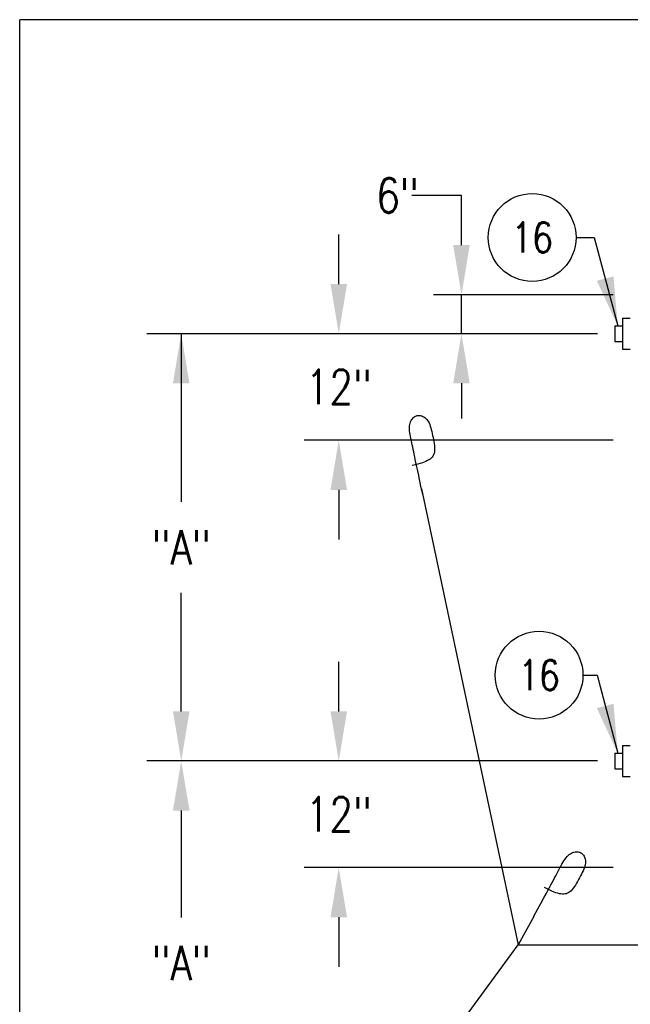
# Model space of a CAD drawing. Extents: x 0 to 7.1, y 0 to 9.85.
# Tile 3 of 6: x 0 to 2.21, y 6.28 to 9.85. Entities that reach past the tile are written whole.
import ezdxf
from ezdxf.enums import TextEntityAlignment as Align

# ---------------------------------------------------------------- set-up
doc = ezdxf.new("R2010")
doc.units = 0
doc.header["$MEASUREMENT"] = 0
doc.layers.get('0').update_dxf_attribs({"color": 2, "linetype": 'CONTINUOUS'})
doc.layers.add('E-DETL', color=2, linetype='CONTINUOUS')
doc.layers.add('E-DETL-TEXT', color=3, linetype='CONTINUOUS')
doc.styles.add('ROMANS', font='ROMANS.SHX', dxfattribs={"width": 0.8})
doc.styles.get("Standard").update_dxf_attribs({"font": 'ROMANS.SHX', "width": 0.8, "height": 0.125})

# ---------------------------------------------------------------- blocks, each defined once
blk = doc.blocks.new('LOOP')
blk.add_lwpolyline([(-1.119, 0), (-1.115, 0), (-0.947, 0), (-0.809, 0), (-0.694, 0), (-0.6, 0), (-0.523, 0), (-0.456, 0), (-0.397, 0), (-0.341, 0), (-0.288, 0), (-0.238, 0), (-0.189, 0), (-0.142, 0), (-0.097, 0), (-0.053, 0), (-0.01, 0), (0.033, 0), (0.074, 0), (0.114, -0.001), (0.153, -0.003), (0.19, -0.006), (0.226, -0.011), (0.259, -0.017), (0.289, -0.025), (0.317, -0.036), (0.343, -0.048), (0.365, -0.063), (0.386, -0.079), (0.403, -0.095), (0.419, -0.113), (0.432, -0.131), (0.442, -0.15), (0.45, -0.168), (0.456, -0.186), (0.46, -0.204), (0.461, -0.223), (0.46, -0.241), (0.456, -0.259), (0.45, -0.277), (0.442, -0.295), (0.432, -0.313), (0.419, -0.331), (0.404, -0.348), (0.387, -0.365), (0.367, -0.38), (0.345, -0.394), (0.32, -0.406), (0.293, -0.416), (0.264, -0.425), (0.232, -0.431), (0.198, -0.435), (0.162, -0.438), (0.124, -0.44), (0.086, -0.441), (0.045, -0.441), (0.004, -0.441), (-0.038, -0.441), (-0.08, -0.441), (-0.122, -0.44), (-0.163, -0.438), (-0.202, -0.435), (-0.24, -0.43), (-0.275, -0.424), (-0.307, -0.416), (-0.336, -0.405), (-0.362, -0.392), (-0.384, -0.377), (-0.404, -0.359), (-0.421, -0.339), (-0.436, -0.316), (-0.45, -0.292), (-0.461, -0.264), (-0.471, -0.235), (-0.48, -0.202), (-0.488, -0.166), (-0.494, -0.125), (-0.499, -0.08), (-0.502, -0.03), (-0.505, 0.027), (-0.505, 0.09)])

msp = doc.modelspace()

# ---------------------------------------------------------------- linework, layer by layer
at = {"layer": 'E-DETL'}
for p in [(7.1036, 9.8484), (0, 0)]:
    msp.add_line(p, (0, 9.8484), dxfattribs=at)
at = {"layer": 'E-DETL', "color": 4}
for p, q in [((2.1843, 8.7682), (2.2125, 8.7682)), ((2.1843, 8.7682), (2.1843, 8.6557)), ((2.1562, 8.74), (2.1843, 8.74)), ((2.1562, 8.74), (2.1562, 8.6838)), ((2.1562, 8.6838), (2.1843, 8.6838)), ((2.1843, 8.6557), (2.2125, 8.6557)), ((2.1843, 7.2213), (2.2125, 7.2213)), ((2.1843, 7.2213), (2.1843, 7.1088)), ((2.1562, 7.1932), (2.1843, 7.1932)), ((2.1562, 7.1932), (2.1562, 7.1369)), ((2.1562, 7.1369), (2.1843, 7.1369)), ((2.1843, 7.1088), (2.2125, 7.1088))]:
    msp.add_line(p, q, dxfattribs=at)
at = {"layer": 'E-DETL-TEXT'}
for p, q in [((1.6007, 9.2122), (1.4207, 9.2122)), ((1.6007, 9.0325), (1.6007, 9.2122)), ((1.1561, 8.8916), (1.1561, 9.0713)), ((2.0159, 9.0602), (2.0819, 9.0602)), ((2.0819, 9.0602), (2.1669, 8.74)), ((2.15, 8.8528), (1.4992, 8.8528)), ((1.6007, 8.7119), (1.6007, 8.8528)), ((2.0937, 8.7119), (0.4603, 8.7119)), ((2.0937, 8.7119), (0.4603, 8.7119)), ((0.5853, 8.7119), (0.5853, 8.1029)), ((2.0937, 8.7119), (1.0311, 8.7119)), ((2.0439, 8.7119), (1.4463, 8.7119)), ((1.6007, 8.5322), (1.6007, 8.4048)), ((2.15, 8.3263), (1.0311, 8.3263)), ((1.1561, 8.1466), (1.1561, 7.9669)), ((1.456, 8.1505), (1.8061, 6.5002)), ((0.5853, 7.3447), (0.5853, 7.7741)), ((1.1561, 7.3447), (1.1561, 7.5244)), ((2.0409, 7.4758), (2.0918, 7.4758)), ((2.0918, 7.4758), (2.1669, 7.1932)), ((2.0937, 7.1651), (0.4603, 7.1651)), ((2.0937, 7.1651), (0.4603, 7.1651)), ((1.794, 7.1652), (1.1963, 7.1652)), ((0.5853, 6.9854), (0.5853, 6.5982)), ((2.15, 6.7794), (1.0311, 6.7794)), ((1.1561, 6.5998), (1.1561, 6.4201)), ((1.8628, 6.6025), (1.8061, 6.5002)), ((1.4412, 6.0024), (1.8061, 6.5002)), ((1.8061, 6.5002), (2.8684, 6.5002))]:
    msp.add_line(p, q, dxfattribs=at)
for centre in [(1.8569, 9.0602), (1.8819, 7.4758)]:
    msp.add_circle(centre, 0.159, dxfattribs=at)
for points in [[(1.5707, 9.0325), (1.6306, 9.0325), (1.6007, 8.8528)], [(2.1516, 8.9194), (2.1669, 8.74), (2.0912, 8.9034)], [(1.1262, 8.8916), (1.1861, 8.8916), (1.1561, 8.7119)], [(0.5554, 8.5322), (0.6153, 8.5322), (0.5853, 8.7119)], [(1.5707, 8.5322), (1.6306, 8.5322), (1.6007, 8.7119)], [(1.5707, 8.5322), (1.6306, 8.5322), (1.6007, 8.7119)], [(1.1262, 8.1466), (1.1861, 8.1466), (1.1561, 8.3263)], [(0.5554, 7.3447), (0.6153, 7.3447), (0.5853, 7.1651)], [(1.1262, 7.3447), (1.1861, 7.3447), (1.1561, 7.1651)], [(2.1516, 7.3725), (2.1669, 7.1932), (2.0912, 7.3565)], [(0.5554, 6.9854), (0.6153, 6.9854), (0.5853, 7.1651)], [(1.1262, 6.5998), (1.1861, 6.5998), (1.1561, 6.7794)]]:
    msp.add_solid(points, dxfattribs=at)

# ---------------------------------------------------------------- block references
at = {"layer": 'E-DETL-TEXT', "xscale": 0.1796875, "yscale": 0.1796875, "zscale": 0.1796875}
for p, rotation in [((1.4187, 8.3263), 101.9760308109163), ((1.9584, 6.7794), 61.62890337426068)]:
    msp.add_blockref('LOOP', p, dxfattribs=dict(at, rotation=rotation))

# ---------------------------------------------------------------- texts
at = {"layer": 'E-DETL-TEXT', "width": 0.8}
for p in [(1.8569, 9.0602), (1.8819, 7.4758)]:
    msp.add_text('16', height=0.10938, dxfattribs=at).set_placement(p, align=Align.MIDDLE)
at = {"layer": 'E-DETL-TEXT', "char_height": 0.125, "attachment_point": 5, "style": 'ROMANS'}
for s, insert in [('\\A1;6"', (1.369, 9.2122)), ('\\A1;12"', (1.1561, 8.5191)), ('\\A1;"A"', (0.5853, 7.9385)), ('\\A1;12"', (1.1561, 6.9722)), ('\\A1;"A"', (0.5853, 6.4338))]:
    msp.add_mtext(s, dxfattribs=dict(at, insert=insert))

doc.saveas('drawing.dxf')
